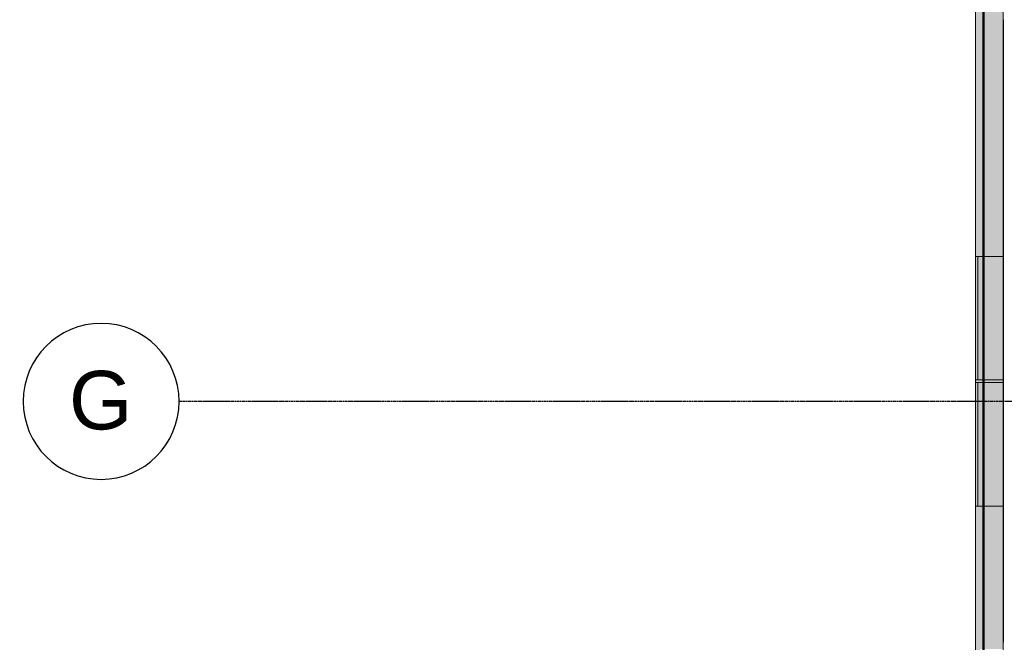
# Model space of a CAD drawing. Header units: inches. Extents: x -4126 to -1814, y 9773 to 12338.
# Tile 12 of 113: x -4126 to -3823, y 10393 to 10585. Entities that reach past the tile are written whole.
import ezdxf

# ---------------------------------------------------------------- set-up
doc = ezdxf.new("R2010")
doc.units = ezdxf.units.IN
doc.header["$MEASUREMENT"] = 0
doc.linetypes.add('Grid Line 1_2_', pattern=[0.875, 0.5, -0.125, 0.125, -0.125])
for name, color, linetype, lineweight in [('A-WALL', 113, 'Continuous', 13), ('S-FNDN', 32, 'Continuous', 13), ('S-GRID', 1, 'Continuous', 9), ('S-GRID-IDEN', 1, 'Continuous', 30)]:
    doc.layers.add(name, color=color, linetype=linetype, lineweight=lineweight)
doc.styles.add('Arial', font='Arial.ttf', dxfattribs={"height": 18})

# ---------------------------------------------------------------- blocks, each defined once
blk = doc.blocks.new('CTR - 1st Phase - Shell_rvt-1-FRAMING PLAN - 1ST FLOOR')
at = {"layer": 'A-WALL', "lineweight": 5, "transparency": 33554585}
h = blk.add_hatch(color=13, dxfattribs=at)
h.paths.add_polyline_path([(-3829.32, 10011.59), (-3823.32, 10011.59), (-3823.32, 10051.37), (-3829.32, 10051.37), (-3829.32, 10050.65)], flags=0)
h.paths.add_polyline_path([(-3829.32, 10089.39), (-3823.32, 10089.39), (-3823.32, 10127.98), (-3829.32, 10127.98), (-3829.32, 10105.37)], flags=0)
h.paths.add_polyline_path([(-3829.32, 10166), (-3823.32, 10166), (-3823.32, 10167.33), (-3829.32, 10167.33)], flags=0)
h.paths.add_polyline_path([(-3823.32, 10203.45), (-3823.32, 10242.99), (-3829.32, 10242.99), (-3829.32, 10203.45)], flags=0)
h.paths.add_polyline_path([(-3823.32, 10281.01), (-3823.32, 10363.19), (-3829.32, 10363.19), (-3829.32, 10281.01), (-3823.82, 10281.01)], flags=0)
h.paths.add_polyline_path([(-3824.69, 10391.06), (-3823.32, 10391.06), (-3823.32, 10434.99), (-3829.32, 10434.99), (-3829.32, 10391.06)], flags=0)
h.paths.add_polyline_path([(-3829.32, 10473.01), (-3823.32, 10473.01), (-3823.32, 10473.77), (-3829.32, 10473.77)], flags=0)
h.paths.add_polyline_path([(-3823.32, 10511.79), (-3823.32, 10588.78), (-3829.32, 10588.78), (-3829.32, 10511.79), (-3825.65, 10511.79)], flags=0)
h.paths.add_polyline_path([(-3829.32, 10626.8), (-3823.32, 10626.8), (-3823.32, 10627.18), (-3829.32, 10627.18)], flags=0)
h.paths.add_polyline_path([(-3823.32, 10665.2), (-3823.32, 10746.19), (-3829.32, 10746.19), (-3829.32, 10665.2), (-3826.87, 10665.2)], flags=0)
h.paths.add_polyline_path([(-3823.32, 10774.06), (-3823.32, 10780.97), (-3829.32, 10780.97), (-3829.32, 10774.06), (-3827.74, 10774.06)], flags=0)
h.paths.add_polyline_path([(-3823.32, 10818.99), (-3823.32, 10857.77), (-3829.32, 10857.77), (-3829.32, 10818.99), (-3828.09, 10818.99)], flags=0)
h.paths.add_polyline_path([(-3828.71, 10895.79), (-3823.32, 10895.79), (-3823.32, 10902.05), (-3829.32, 10902.05), (-3829.32, 10895.79)], flags=0)
h.paths.add_polyline_path([(-3823.32, 10929.93), (-3823.32, 10973.54), (-3829.32, 10973.54), (-3829.32, 10929.93), (-3828.98, 10929.93)], flags=0)
h.paths.add_polyline_path([(-3823.32, 11009.66), (-3823.32, 11011.18), (-3829.32, 11011.18), (-3829.32, 11009.66)], flags=0)
h.paths.add_polyline_path([(-3824.76, 11049.2), (-3823.32, 11049.2), (-3823.32, 11049.58), (-3829.32, 11049.58), (-3829.32, 11049.2)], flags=0)
h.paths.add_polyline_path([(-3823.32, 11087.6), (-3823.32, 11144.15), (-3829.32, 11144.15), (-3829.32, 11087.6), (-3826.28, 11087.6)], flags=0)
h.paths.add_polyline_path([(-3823.32, 11144.33), (-3823.32, 11151.98), (-3829.32, 11151.98), (-3829.32, 11144.33), (-3828.52, 11144.33)], flags=0)
h.paths.add_polyline_path([(-3827.17, 11152.15), (-3823.32, 11152.15), (-3823.32, 11164.59), (-3829.32, 11164.59), (-3829.32, 11152.15), (-3828.83, 11152.15)], flags=0)
h.paths.add_polyline_path([(-3823.32, 11394.99), (-3823.32, 11403.15), (-3829.32, 11403.15), (-3829.32, 11394.99)], flags=0)
h.paths.add_polyline_path([(-3823.32, 11403.33), (-3823.32, 11410.98), (-3829.32, 11410.98), (-3829.32, 11403.33), (-3827.87, 11403.33)], flags=0)
h.paths.add_polyline_path([(-3829.32, 11411.15), (-3823.32, 11411.15), (-3823.32, 11429.49), (-3823.82, 11429.49), (-3823.82, 11430.08), (-3829.32, 11430.08), (-3829.32, 11415.99)], flags=0)
h = blk.add_hatch(color=13, dxfattribs=at)
h.paths.add_polyline_path([(-3823.2, 10011.59), (-3823.2, 10051.37), (-3823.32, 10051.37), (-3823.32, 10011.59)], flags=0)
h.paths.add_polyline_path([(-3823.32, 10089.39), (-3823.2, 10089.39), (-3823.2, 10104.54), (-3823.32, 10104.54)], flags=0)
h.paths.add_polyline_path([(-3823.32, 10104.94), (-3823.2, 10104.94), (-3823.2, 10105.37), (-3823.32, 10105.37)], flags=0)
h.paths.add_polyline_path([(-3823.32, 10106.2), (-3823.2, 10106.2), (-3823.2, 10106.63), (-3823.32, 10106.63)], flags=0)
h.paths.add_polyline_path([(-3823.32, 10107.02), (-3823.2, 10107.02), (-3823.2, 10127.98), (-3823.32, 10127.98)], flags=0)
h.paths.add_polyline_path([(-3823.25, 10166), (-3823.2, 10166), (-3823.2, 10167.33), (-3823.32, 10167.33), (-3823.32, 10166)], flags=0)
h.paths.add_polyline_path([(-3823.2, 10203.45), (-3823.2, 10242.99), (-3823.32, 10242.99), (-3823.32, 10203.45)], flags=0)
h.paths.add_polyline_path([(-3823.32, 10281.01), (-3823.2, 10281.01), (-3823.2, 10296.07), (-3823.32, 10296.07)], flags=0)
h.paths.add_polyline_path([(-3823.32, 10296.47), (-3823.2, 10296.47), (-3823.2, 10296.9), (-3823.32, 10296.9)], flags=0)
h.paths.add_polyline_path([(-3823.32, 10297.73), (-3823.2, 10297.73), (-3823.2, 10298.16), (-3823.32, 10298.16)], flags=0)
h.paths.add_polyline_path([(-3823.2, 10298.55), (-3823.2, 10343.95), (-3823.32, 10343.95), (-3823.32, 10298.55)], flags=0)
h.paths.add_polyline_path([(-3823.2, 10344.35), (-3823.2, 10344.78), (-3823.32, 10344.78), (-3823.32, 10344.35)], flags=0)
h.paths.add_polyline_path([(-3823.32, 10345.61), (-3823.2, 10345.61), (-3823.2, 10346.04), (-3823.32, 10346.04)], flags=0)
h.paths.add_polyline_path([(-3823.2, 10346.43), (-3823.2, 10363.19), (-3823.32, 10363.19), (-3823.32, 10346.43)], flags=0)
h.paths.add_polyline_path([(-3823.2, 10391.06), (-3823.2, 10391.84), (-3823.32, 10391.84), (-3823.32, 10391.06)], flags=0)
h.paths.add_polyline_path([(-3823.32, 10392.23), (-3823.2, 10392.23), (-3823.2, 10392.66), (-3823.32, 10392.66)], flags=0)
h.paths.add_polyline_path([(-3823.32, 10393.49), (-3823.2, 10393.49), (-3823.2, 10393.92), (-3823.32, 10393.92)], flags=0)
h.paths.add_polyline_path([(-3823.2, 10394.32), (-3823.2, 10434.99), (-3823.32, 10434.99), (-3823.32, 10394.32)], flags=0)
h.paths.add_polyline_path([(-3823.2, 10473.01), (-3823.2, 10473.77), (-3823.32, 10473.77), (-3823.32, 10473.01)], flags=0)
h.paths.add_polyline_path([(-3823.32, 10511.79), (-3823.2, 10511.79), (-3823.2, 10535.48), (-3823.32, 10535.48)], flags=0)
h.paths.add_polyline_path([(-3823.2, 10535.87), (-3823.2, 10536.3), (-3823.32, 10536.3), (-3823.32, 10535.87)], flags=0)
h.paths.add_polyline_path([(-3823.32, 10537.14), (-3823.2, 10537.14), (-3823.2, 10537.57), (-3823.32, 10537.57)], flags=0)
h.paths.add_polyline_path([(-3823.2, 10537.96), (-3823.2, 10583.36), (-3823.32, 10583.36), (-3823.32, 10537.96)], flags=0)
h.paths.add_polyline_path([(-3823.32, 10583.76), (-3823.2, 10583.76), (-3823.2, 10584.19), (-3823.32, 10584.19)], flags=0)
h.paths.add_polyline_path([(-3823.32, 10585.02), (-3823.2, 10585.02), (-3823.2, 10585.45), (-3823.32, 10585.45)], flags=0)
h.paths.add_polyline_path([(-3823.2, 10585.84), (-3823.2, 10588.78), (-3823.32, 10588.78), (-3823.32, 10585.84)], flags=0)
h.paths.add_polyline_path([(-3823.32, 10626.8), (-3823.2, 10626.8), (-3823.2, 10627.18), (-3823.32, 10627.18)], flags=0)
h.paths.add_polyline_path([(-3823.2, 10665.2), (-3823.2, 10679.13), (-3823.32, 10679.13), (-3823.32, 10665.2)], flags=0)
h.paths.add_polyline_path([(-3823.32, 10679.52), (-3823.2, 10679.52), (-3823.2, 10679.95), (-3823.32, 10679.95)], flags=0)
h.paths.add_polyline_path([(-3823.32, 10680.78), (-3823.2, 10680.78), (-3823.2, 10681.21), (-3823.32, 10681.21)], flags=0)
h.paths.add_polyline_path([(-3823.32, 10681.61), (-3823.2, 10681.61), (-3823.2, 10727.01), (-3823.32, 10727.01)], flags=0)
h.paths.add_polyline_path([(-3823.32, 10727.4), (-3823.2, 10727.4), (-3823.2, 10727.83), (-3823.32, 10727.83)], flags=0)
h.paths.add_polyline_path([(-3823.32, 10728.67), (-3823.2, 10728.67), (-3823.2, 10729.1), (-3823.32, 10729.1)], flags=0)
h.paths.add_polyline_path([(-3823.2, 10729.49), (-3823.2, 10746.19), (-3823.32, 10746.19), (-3823.32, 10729.49)], flags=0)
h.paths.add_polyline_path([(-3823.2, 10774.06), (-3823.2, 10774.89), (-3823.32, 10774.89), (-3823.32, 10774.06)], flags=0)
h.paths.add_polyline_path([(-3823.2, 10775.28), (-3823.2, 10775.71), (-3823.32, 10775.71), (-3823.32, 10775.28)], flags=0)
h.paths.add_polyline_path([(-3823.32, 10776.55), (-3823.2, 10776.55), (-3823.2, 10776.98), (-3823.32, 10776.98)], flags=0)
h.paths.add_polyline_path([(-3823.2, 10777.37), (-3823.2, 10780.97), (-3823.32, 10780.97), (-3823.32, 10777.37)], flags=0)
h.paths.add_polyline_path([(-3823.2, 10818.99), (-3823.2, 10822.77), (-3823.32, 10822.77), (-3823.32, 10818.99)], flags=0)
h.paths.add_polyline_path([(-3823.32, 10823.17), (-3823.2, 10823.17), (-3823.2, 10823.6), (-3823.32, 10823.6)], flags=0)
h.paths.add_polyline_path([(-3823.32, 10824.08), (-3823.2, 10824.08), (-3823.2, 10824.5), (-3823.32, 10824.5)], flags=0)
h.paths.add_polyline_path([(-3823.32, 10824.9), (-3823.2, 10824.9), (-3823.2, 10857.77), (-3823.32, 10857.77), (-3823.32, 10825.65)], flags=0)
h.paths.add_polyline_path([(-3823.32, 10895.79), (-3823.2, 10895.79), (-3823.2, 10902.05), (-3823.32, 10902.05)], flags=0)
h.paths.add_polyline_path([(-3823.32, 10929.93), (-3823.2, 10929.93), (-3823.2, 10966.06), (-3823.32, 10966.06)], flags=0)
h.paths.add_polyline_path([(-3823.32, 10966.46), (-3823.2, 10966.46), (-3823.2, 10966.89), (-3823.32, 10966.89)], flags=0)
h.paths.add_polyline_path([(-3823.2, 10967.72), (-3823.2, 10968.15), (-3823.32, 10968.15), (-3823.32, 10967.72)], flags=0)
h.paths.add_polyline_path([(-3823.32, 10968.54), (-3823.2, 10968.54), (-3823.2, 10973.54), (-3823.32, 10973.54)], flags=0)
h.paths.add_polyline_path([(-3823.2, 11009.66), (-3823.2, 11011.18), (-3823.32, 11011.18), (-3823.32, 11009.66)], flags=0)
h.paths.add_polyline_path([(-3823.32, 11049.2), (-3823.2, 11049.2), (-3823.2, 11049.58), (-3823.32, 11049.58)], flags=0)
h.paths.add_polyline_path([(-3823.2, 11087.6), (-3823.2, 11109.71), (-3823.32, 11109.71), (-3823.32, 11087.6)], flags=0)
h.paths.add_polyline_path([(-3823.32, 11110.1), (-3823.2, 11110.1), (-3823.2, 11110.53), (-3823.32, 11110.53)], flags=0)
h.paths.add_polyline_path([(-3823.2, 11111.37), (-3823.2, 11111.8), (-3823.32, 11111.8), (-3823.32, 11111.37)], flags=0)
h.paths.add_polyline_path([(-3823.32, 11112.19), (-3823.2, 11112.19), (-3823.2, 11144.15), (-3823.32, 11144.15), (-3823.32, 11121.94)], flags=0)
h.paths.add_polyline_path([(-3823.2, 11144.33), (-3823.2, 11151.98), (-3823.32, 11151.98), (-3823.32, 11144.33)], flags=0)
h.paths.add_polyline_path([(-3823.32, 11152.15), (-3823.2, 11152.15), (-3823.2, 11157.59), (-3823.32, 11157.59)], flags=0)
h.paths.add_polyline_path([(-3823.32, 11157.99), (-3823.2, 11157.99), (-3823.2, 11158.41), (-3823.32, 11158.41)], flags=0)
h.paths.add_polyline_path([(-3823.2, 11159.25), (-3823.2, 11159.68), (-3823.32, 11159.68), (-3823.32, 11159.25)], flags=0)
h.paths.add_polyline_path([(-3823.32, 11160.07), (-3823.2, 11160.07), (-3823.2, 11164.59), (-3823.32, 11164.59)], flags=0)
h.paths.add_polyline_path([(-3823.2, 11394.99), (-3823.2, 11403.15), (-3823.32, 11403.15), (-3823.32, 11394.99)], flags=0)
h.paths.add_polyline_path([(-3823.32, 11403.33), (-3823.2, 11403.33), (-3823.2, 11410.98), (-3823.32, 11410.98), (-3823.32, 11406.9)], flags=0)
h.paths.add_polyline_path([(-3823.32, 11411.15), (-3823.2, 11411.15), (-3823.2, 11429.49), (-3823.32, 11429.49), (-3823.32, 11417.66)], flags=0)
h = blk.add_hatch(color=13, dxfattribs=at)
h.paths.add_polyline_path([(-3823.2, 10104.54), (-3823.2, 10104.94), (-3823.32, 10104.94), (-3823.32, 10104.54)], flags=0)
h.paths.add_polyline_path([(-3823.2, 10106.63), (-3823.2, 10107.02), (-3823.32, 10107.02), (-3823.32, 10106.63)], flags=0)
h.paths.add_polyline_path([(-3823.2, 10296.07), (-3823.2, 10296.47), (-3823.32, 10296.47), (-3823.32, 10296.07)], flags=0)
h.paths.add_polyline_path([(-3823.32, 10298.16), (-3823.2, 10298.16), (-3823.2, 10298.55), (-3823.32, 10298.55)], flags=0)
h.paths.add_polyline_path([(-3823.2, 10343.95), (-3823.2, 10344.35), (-3823.32, 10344.35), (-3823.32, 10343.95)], flags=0)
h.paths.add_polyline_path([(-3823.32, 10346.04), (-3823.2, 10346.04), (-3823.2, 10346.43), (-3823.32, 10346.43)], flags=0)
h.paths.add_polyline_path([(-3823.32, 10391.84), (-3823.2, 10391.84), (-3823.2, 10392.23), (-3823.32, 10392.23)], flags=0)
h.paths.add_polyline_path([(-3823.32, 10393.92), (-3823.2, 10393.92), (-3823.2, 10394.32), (-3823.32, 10394.32)], flags=0)
h.paths.add_polyline_path([(-3823.2, 10535.48), (-3823.2, 10535.87), (-3823.32, 10535.87), (-3823.32, 10535.48)], flags=0)
h.paths.add_polyline_path([(-3823.2, 10537.57), (-3823.2, 10537.96), (-3823.32, 10537.96), (-3823.32, 10537.57)], flags=0)
h.paths.add_polyline_path([(-3823.2, 10583.36), (-3823.2, 10583.76), (-3823.32, 10583.76), (-3823.32, 10583.36)], flags=0)
h.paths.add_polyline_path([(-3823.2, 10585.45), (-3823.2, 10585.84), (-3823.32, 10585.84), (-3823.32, 10585.45)], flags=0)
h.paths.add_polyline_path([(-3823.2, 10679.13), (-3823.2, 10679.52), (-3823.32, 10679.52), (-3823.32, 10679.13)], flags=0)
h.paths.add_polyline_path([(-3823.32, 10681.21), (-3823.2, 10681.21), (-3823.2, 10681.61), (-3823.32, 10681.61)], flags=0)
h.paths.add_polyline_path([(-3823.32, 10727.01), (-3823.2, 10727.01), (-3823.2, 10727.4), (-3823.32, 10727.4)], flags=0)
h.paths.add_polyline_path([(-3823.32, 10729.1), (-3823.2, 10729.1), (-3823.2, 10729.49), (-3823.32, 10729.49)], flags=0)
h.paths.add_polyline_path([(-3823.32, 10774.89), (-3823.2, 10774.89), (-3823.2, 10775.28), (-3823.32, 10775.28)], flags=0)
h.paths.add_polyline_path([(-3823.2, 10776.98), (-3823.2, 10777.37), (-3823.32, 10777.37), (-3823.32, 10776.98)], flags=0)
h.paths.add_polyline_path([(-3823.2, 10822.77), (-3823.2, 10823.17), (-3823.32, 10823.17), (-3823.32, 10822.77)], flags=0)
h.paths.add_polyline_path([(-3823.2, 10824.5), (-3823.2, 10824.9), (-3823.32, 10824.9), (-3823.32, 10824.5)], flags=0)
h.paths.add_polyline_path([(-3823.2, 10966.06), (-3823.2, 10966.46), (-3823.32, 10966.46), (-3823.32, 10966.06)], flags=0)
h.paths.add_polyline_path([(-3823.2, 10968.15), (-3823.2, 10968.54), (-3823.32, 10968.54), (-3823.32, 10968.15)], flags=0)
h.paths.add_polyline_path([(-3823.2, 11109.71), (-3823.2, 11110.1), (-3823.32, 11110.1), (-3823.32, 11109.71)], flags=0)
h.paths.add_polyline_path([(-3823.2, 11111.8), (-3823.2, 11112.19), (-3823.32, 11112.19), (-3823.32, 11111.8)], flags=0)
h.paths.add_polyline_path([(-3823.32, 11157.59), (-3823.2, 11157.59), (-3823.2, 11157.99), (-3823.32, 11157.99)], flags=0)
h.paths.add_polyline_path([(-3823.2, 11159.68), (-3823.2, 11160.07), (-3823.32, 11160.07), (-3823.32, 11159.68)], flags=0)
h = blk.add_hatch(color=13, dxfattribs=at)
h.paths.add_polyline_path([(-3823.32, 10105.37), (-3823.2, 10105.37), (-3823.2, 10106.2), (-3823.32, 10106.2), (-3823.32, 10105.74)], flags=0)
h.paths.add_polyline_path([(-3823.2, 10296.9), (-3823.2, 10297.73), (-3823.32, 10297.73), (-3823.32, 10296.9)], flags=0)
h.paths.add_polyline_path([(-3823.32, 10344.78), (-3823.2, 10344.78), (-3823.2, 10345.61), (-3823.32, 10345.61), (-3823.32, 10345.15)], flags=0)
h.paths.add_polyline_path([(-3823.32, 10392.66), (-3823.2, 10392.66), (-3823.2, 10393.49), (-3823.32, 10393.49), (-3823.32, 10393.03)], flags=0)
h.paths.add_polyline_path([(-3823.2, 10536.3), (-3823.2, 10537.14), (-3823.32, 10537.14), (-3823.32, 10536.3)], flags=0)
h.paths.add_polyline_path([(-3823.2, 10584.19), (-3823.2, 10585.02), (-3823.32, 10585.02), (-3823.32, 10584.19)], flags=0)
h.paths.add_polyline_path([(-3823.2, 10679.95), (-3823.2, 10680.78), (-3823.32, 10680.78), (-3823.32, 10679.95)], flags=0)
h.paths.add_polyline_path([(-3823.2, 10727.83), (-3823.2, 10728.67), (-3823.32, 10728.67), (-3823.32, 10727.83)], flags=0)
h.paths.add_polyline_path([(-3823.2, 10775.71), (-3823.2, 10776.55), (-3823.32, 10776.55), (-3823.32, 10775.71)], flags=0)
h.paths.add_polyline_path([(-3823.32, 10823.6), (-3823.2, 10823.6), (-3823.2, 10823.66), (-3823.32, 10823.66)], flags=0)
h.paths.add_polyline_path([(-3823.32, 10824.01), (-3823.2, 10824.01), (-3823.2, 10824.08), (-3823.32, 10824.08)], flags=0)
h.paths.add_polyline_path([(-3823.2, 10966.89), (-3823.2, 10967.72), (-3823.32, 10967.72), (-3823.32, 10966.89)], flags=0)
h.paths.add_polyline_path([(-3823.2, 11110.53), (-3823.2, 11111.37), (-3823.32, 11111.37), (-3823.32, 11110.53)], flags=0)
h.paths.add_polyline_path([(-3823.32, 11158.41), (-3823.2, 11158.41), (-3823.2, 11159.25), (-3823.32, 11159.25), (-3823.32, 11158.79)], flags=0)
h = blk.add_hatch(color=13, dxfattribs=at)
h.paths.add_polyline_path([(-3831.82, 10215.19), (-3829.32, 10215.19), (-3829.32, 10242.99), (-3831.82, 10242.99), (-3831.82, 10222.87)], flags=0)
h.paths.add_polyline_path([(-3829.32, 10281.01), (-3829.32, 10363.19), (-3830.32, 10363.19), (-3830.32, 10391.06), (-3829.32, 10391.06), (-3829.32, 10434.99), (-3831.82, 10434.99), (-3831.82, 10281.01), (-3831.55, 10281.01)], flags=0)
h.paths.add_polyline_path([(-3831.82, 10473.01), (-3829.32, 10473.01), (-3829.32, 10473.77), (-3831.82, 10473.77)], flags=0)
h.paths.add_polyline_path([(-3831.82, 10511.79), (-3829.32, 10511.79), (-3829.32, 10588.78), (-3831.82, 10588.78), (-3831.82, 10567.32)], flags=0)
h.paths.add_polyline_path([(-3830.12, 10626.8), (-3829.32, 10626.8), (-3829.32, 10627.18), (-3831.82, 10627.18), (-3831.82, 10626.8)], flags=0)
h.paths.add_polyline_path([(-3831.82, 10665.2), (-3829.32, 10665.2), (-3829.32, 10746.19), (-3830.32, 10746.19), (-3830.32, 10774.06), (-3829.32, 10774.06), (-3829.32, 10780.97), (-3831.82, 10780.97), (-3831.82, 10739.54)], flags=0)
for points in [[(-3830.75, 10473.77), (-3829.32, 10473.77), (-3829.32, 10511.79), (-3831.82, 10511.79), (-3831.82, 10473.77)], [(-3825.35, 10473.77), (-3823.32, 10473.77), (-3823.32, 10511.79), (-3829.32, 10511.79), (-3829.32, 10473.77)], [(-3823.2, 10488.42), (-3823.2, 10489.26), (-3823.32, 10489.26), (-3823.32, 10488.42)], [(-3830.91, 10434.99), (-3829.32, 10434.99), (-3829.32, 10473.01), (-3831.82, 10473.01), (-3831.82, 10434.99)], [(-3825.04, 10434.99), (-3823.32, 10434.99), (-3823.32, 10473.01), (-3829.32, 10473.01), (-3829.32, 10434.99)], [(-3823.2, 10440.54), (-3823.2, 10441.37), (-3823.32, 10441.37), (-3823.32, 10440.54)]]:
    blk.add_hatch(color=13, dxfattribs=at).paths.add_polyline_path(points, flags=0)
h = blk.add_hatch(color=13, dxfattribs=at)
h.paths.add_polyline_path([(-3823.2, 10473.77), (-3823.2, 10487.6), (-3823.32, 10487.6), (-3823.32, 10473.77)], flags=0)
h.paths.add_polyline_path([(-3823.2, 10487.99), (-3823.2, 10488.42), (-3823.32, 10488.42), (-3823.32, 10487.99)], flags=0)
h.paths.add_polyline_path([(-3823.2, 10489.26), (-3823.2, 10489.69), (-3823.32, 10489.69), (-3823.32, 10489.26)], flags=0)
h.paths.add_polyline_path([(-3823.32, 10490.08), (-3823.2, 10490.08), (-3823.2, 10511.79), (-3823.32, 10511.79)], flags=0)
h = blk.add_hatch(color=13, dxfattribs=at)
h.paths.add_polyline_path([(-3823.32, 10487.6), (-3823.2, 10487.6), (-3823.2, 10487.99), (-3823.32, 10487.99)], flags=0)
h.paths.add_polyline_path([(-3823.2, 10489.69), (-3823.2, 10490.08), (-3823.32, 10490.08), (-3823.32, 10489.69)], flags=0)
h = blk.add_hatch(color=13, dxfattribs=at)
h.paths.add_polyline_path([(-3823.2, 10434.99), (-3823.2, 10439.72), (-3823.32, 10439.72), (-3823.32, 10434.99)], flags=0)
h.paths.add_polyline_path([(-3823.2, 10440.11), (-3823.2, 10440.54), (-3823.32, 10440.54), (-3823.32, 10440.11)], flags=0)
h.paths.add_polyline_path([(-3823.2, 10441.37), (-3823.2, 10441.8), (-3823.32, 10441.8), (-3823.32, 10441.37)], flags=0)
h.paths.add_polyline_path([(-3823.32, 10442.2), (-3823.2, 10442.2), (-3823.2, 10473.01), (-3823.32, 10473.01)], flags=0)
h = blk.add_hatch(color=13, dxfattribs=at)
h.paths.add_polyline_path([(-3823.2, 10439.72), (-3823.2, 10440.11), (-3823.32, 10440.11), (-3823.32, 10439.72)], flags=0)
h.paths.add_polyline_path([(-3823.32, 10441.8), (-3823.2, 10441.8), (-3823.2, 10442.2), (-3823.32, 10442.2)], flags=0)
at = {"layer": 'A-WALL', "color": 9}
for p, q in [((-3829.32, 10203.45), (-3829.32, 10973.54)), ((-3829.32, 10818.99), (-3829.32, 10215.19)), ((-3823.2, 10583.76), (-3823.2, 10584.56)), ((-3823.2, 10583.36), (-3823.2, 10583.76)), ((-3823.2, 10537.96), (-3823.2, 10583.36)), ((-3823.2, 10537.57), (-3823.2, 10537.96)), ((-3823.2, 10536.76), (-3823.2, 10537.57)), ((-3823.2, 10535.87), (-3823.2, 10536.68)), ((-3823.2, 10535.48), (-3823.2, 10535.87)), ((-3823.2, 10490.08), (-3823.2, 10535.48)), ((-3823.2, 10489.69), (-3823.2, 10490.08)), ((-3823.2, 10488.88), (-3823.2, 10489.69)), ((-3823.2, 10487.99), (-3823.2, 10488.8)), ((-3823.2, 10487.6), (-3823.2, 10487.99)), ((-3823.2, 10442.2), (-3823.2, 10487.6)), ((-3823.2, 10441.8), (-3823.2, 10442.2)), ((-3823.2, 10441), (-3823.2, 10441.8)), ((-3823.2, 10440.11), (-3823.2, 10440.92)), ((-3823.2, 10439.72), (-3823.2, 10440.11)), ((-3823.2, 10394.32), (-3823.2, 10439.72)), ((-3823.2, 10393.92), (-3823.2, 10394.32)), ((-3823.2, 10393.12), (-3823.2, 10393.92))]:
    blk.add_line(p, q, dxfattribs=at)
at = {"layer": 'A-WALL', "color": 253}
for p, q in [((-3831.82, 10818.99), (-3831.82, 10215.19)), ((-3823.2, 10584.56), (-3823.2, 10584.19)), ((-3823.2, 10583.76), (-3823.2, 10583.36)), ((-3823.2, 10537.96), (-3823.2, 10537.57)), ((-3823.2, 10537.14), (-3823.2, 10536.76)), ((-3823.2, 10536.68), (-3823.2, 10536.3)), ((-3823.2, 10535.87), (-3823.2, 10535.48)), ((-3823.2, 10489.69), (-3823.2, 10490.08)), ((-3823.2, 10490.08), (-3823.2, 10489.69)), ((-3823.2, 10488.88), (-3823.2, 10489.26)), ((-3823.2, 10489.26), (-3823.2, 10488.88)), ((-3823.2, 10488.42), (-3823.2, 10488.8)), ((-3823.2, 10488.8), (-3823.2, 10488.42)), ((-3823.2, 10487.6), (-3823.2, 10487.99)), ((-3823.2, 10487.99), (-3823.2, 10487.6)), ((-3823.2, 10441.8), (-3823.2, 10442.2)), ((-3823.2, 10442.2), (-3823.2, 10441.8)), ((-3823.2, 10441), (-3823.2, 10441.37)), ((-3823.2, 10441.37), (-3823.2, 10441)), ((-3823.2, 10440.54), (-3823.2, 10440.92)), ((-3823.2, 10440.92), (-3823.2, 10440.54)), ((-3823.2, 10439.72), (-3823.2, 10440.11)), ((-3823.2, 10440.11), (-3823.2, 10439.72)), ((-3823.2, 10394.32), (-3823.2, 10393.92)), ((-3823.2, 10393.49), (-3823.2, 10393.12))]:
    blk.add_line(p, q, dxfattribs=at)
at = {"layer": 'A-WALL', "color": 33}
for p, q in [((-3831.82, 10511.79), (-3831.82, 10588.78)), ((-3823.2, 10584.19), (-3823.2, 10583.76)), ((-3823.2, 10583.36), (-3823.2, 10537.96)), ((-3823.2, 10537.57), (-3823.2, 10537.14)), ((-3823.2, 10536.3), (-3823.2, 10535.87)), ((-3823.2, 10535.48), (-3823.2, 10511.79)), ((-3831.82, 10511.79), (-3831.82, 10473.77)), ((-3831.82, 10473.77), (-3831.82, 10511.79)), ((-3829.32, 10511.79), (-3831.82, 10511.79)), ((-3831.82, 10511.79), (-3831.07, 10511.79)), ((-3831.07, 10473.77), (-3831.07, 10511.79)), ((-3831.07, 10511.79), (-3831.07, 10473.77)), ((-3831.07, 10511.79), (-3829.32, 10511.79)), ((-3823.32, 10511.79), (-3829.32, 10511.79)), ((-3829.32, 10511.79), (-3823.32, 10511.79)), ((-3823.2, 10511.79), (-3823.32, 10511.79)), ((-3823.32, 10511.79), (-3823.2, 10511.79)), ((-3823.2, 10490.08), (-3823.2, 10511.79)), ((-3823.2, 10511.79), (-3823.2, 10490.08)), ((-3823.2, 10490.08), (-3823.2, 10489.69)), ((-3823.2, 10489.26), (-3823.2, 10489.69)), ((-3823.2, 10489.69), (-3823.2, 10489.26)), ((-3823.2, 10489.26), (-3823.2, 10488.88)), ((-3823.2, 10488.8), (-3823.2, 10488.42)), ((-3823.2, 10487.99), (-3823.2, 10488.42)), ((-3823.2, 10488.42), (-3823.2, 10487.99)), ((-3823.2, 10487.99), (-3823.2, 10487.6)), ((-3823.2, 10473.77), (-3823.2, 10487.6)), ((-3823.2, 10487.6), (-3823.2, 10473.77)), ((-3831.82, 10473.01), (-3831.82, 10473.77)), ((-3831.82, 10473.77), (-3831.07, 10473.77)), ((-3831.82, 10473.77), (-3829.32, 10473.77)), ((-3831.82, 10473.01), (-3831.82, 10434.99)), ((-3831.82, 10434.99), (-3831.82, 10473.01)), ((-3831.07, 10473.01), (-3831.82, 10473.01)), ((-3829.32, 10473.01), (-3831.82, 10473.01)), ((-3829.32, 10473.77), (-3831.07, 10473.77)), ((-3831.07, 10434.99), (-3831.07, 10473.01)), ((-3831.07, 10473.01), (-3831.07, 10434.99)), ((-3831.07, 10473.01), (-3829.32, 10473.01)), ((-3823.32, 10473.77), (-3829.32, 10473.77)), ((-3829.32, 10473.77), (-3823.32, 10473.77)), ((-3829.32, 10473.01), (-3823.32, 10473.01)), ((-3823.32, 10473.01), (-3829.32, 10473.01)), ((-3823.2, 10473.77), (-3823.32, 10473.77)), ((-3823.32, 10473.77), (-3823.2, 10473.77)), ((-3823.32, 10473.01), (-3823.2, 10473.01)), ((-3823.2, 10473.01), (-3823.32, 10473.01)), ((-3823.2, 10473.77), (-3823.2, 10473.01)), ((-3823.2, 10442.2), (-3823.2, 10473.01)), ((-3823.2, 10473.01), (-3823.2, 10442.2)), ((-3823.2, 10442.2), (-3823.2, 10441.8)), ((-3823.2, 10441.37), (-3823.2, 10441.8)), ((-3823.2, 10441.8), (-3823.2, 10441.37)), ((-3823.2, 10441.37), (-3823.2, 10441)), ((-3823.2, 10440.92), (-3823.2, 10440.54)), ((-3823.2, 10440.11), (-3823.2, 10440.54)), ((-3823.2, 10440.54), (-3823.2, 10440.11)), ((-3823.2, 10440.11), (-3823.2, 10439.72)), ((-3823.2, 10434.99), (-3823.2, 10439.72)), ((-3823.2, 10439.72), (-3823.2, 10434.99)), ((-3831.82, 10281.01), (-3831.82, 10434.99)), ((-3831.82, 10434.99), (-3829.32, 10434.99)), ((-3831.07, 10434.99), (-3831.82, 10434.99)), ((-3829.32, 10434.99), (-3831.07, 10434.99)), ((-3829.32, 10434.99), (-3823.32, 10434.99)), ((-3823.32, 10434.99), (-3829.32, 10434.99)), ((-3823.32, 10434.99), (-3823.2, 10434.99)), ((-3823.2, 10434.99), (-3823.32, 10434.99)), ((-3823.2, 10434.99), (-3823.2, 10394.32)), ((-3823.2, 10393.92), (-3823.2, 10393.49))]:
    blk.add_line(p, q, dxfattribs=at)
at = {"layer": 'A-WALL', "color": 23}
for p, q in [((-3831.82, 10473.77), (-3831.82, 10511.79)), ((-3823.2, 10511.79), (-3823.2, 10490.08)), ((-3823.2, 10489.69), (-3823.2, 10489.26)), ((-3823.2, 10488.42), (-3823.2, 10487.99)), ((-3823.2, 10487.6), (-3823.2, 10473.77)), ((-3831.82, 10434.99), (-3831.82, 10473.01)), ((-3823.2, 10473.01), (-3823.2, 10442.2)), ((-3823.2, 10441.8), (-3823.2, 10441.37)), ((-3823.2, 10440.54), (-3823.2, 10440.11)), ((-3823.2, 10439.72), (-3823.2, 10434.99))]:
    blk.add_line(p, q, dxfattribs=at)
blk = doc.blocks.new('Grid - Grid Head - Circle-1738874-FRAMING PLAN - 1ST FLOOR')
at = {"layer": 'S-GRID-IDEN'}
for start, end in [(360, 180), (180, 360)]:
    blk.add_arc((0, 0), 0.25, start, end, dxfattribs=at)

msp = doc.modelspace()

# ---------------------------------------------------------------- linework, layer by layer
at = {"layer": 'S-FNDN', "lineweight": 50}
msp.add_line((-3829.324, 9899.189), (-3829.324, 12087.189), dxfattribs=at)
at = {"layer": 'S-FNDN'}
msp.add_line((-3823.324, 9897.189), (-3823.324, 11550.989), dxfattribs=at)
at = {"layer": 'S-GRID', "linetype": 'Grid Line 1_2_', "lineweight": 30}
msp.add_line((-1814.206, 10467.189), (-4076.95, 10467.189), dxfattribs=at)

# ---------------------------------------------------------------- block references
at = {"lineweight": 5}
msp.add_blockref('CTR - 1st Phase - Shell_rvt-1-FRAMING PLAN - 1ST FLOOR', (0, 0), dxfattribs=at)
at = {"layer": 'S-GRID-IDEN', "xscale": 95.99999999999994, "yscale": 95.99999999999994, "zscale": 95.99999999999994, "rotation": 89.99999999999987}
msp.add_blockref('Grid - Grid Head - Circle-1738874-FRAMING PLAN - 1ST FLOOR', (-4100.95, 10467.189), dxfattribs=at)

# ---------------------------------------------------------------- texts
at = {"layer": 'S-GRID-IDEN', "lineweight": 9, "insert": (-4110.849, 10476.57), "char_height": 18, "width": 23.937, "attachment_point": 1, "style": 'Arial'}
msp.add_mtext('G', dxfattribs=at)

doc.saveas('drawing.dxf')
